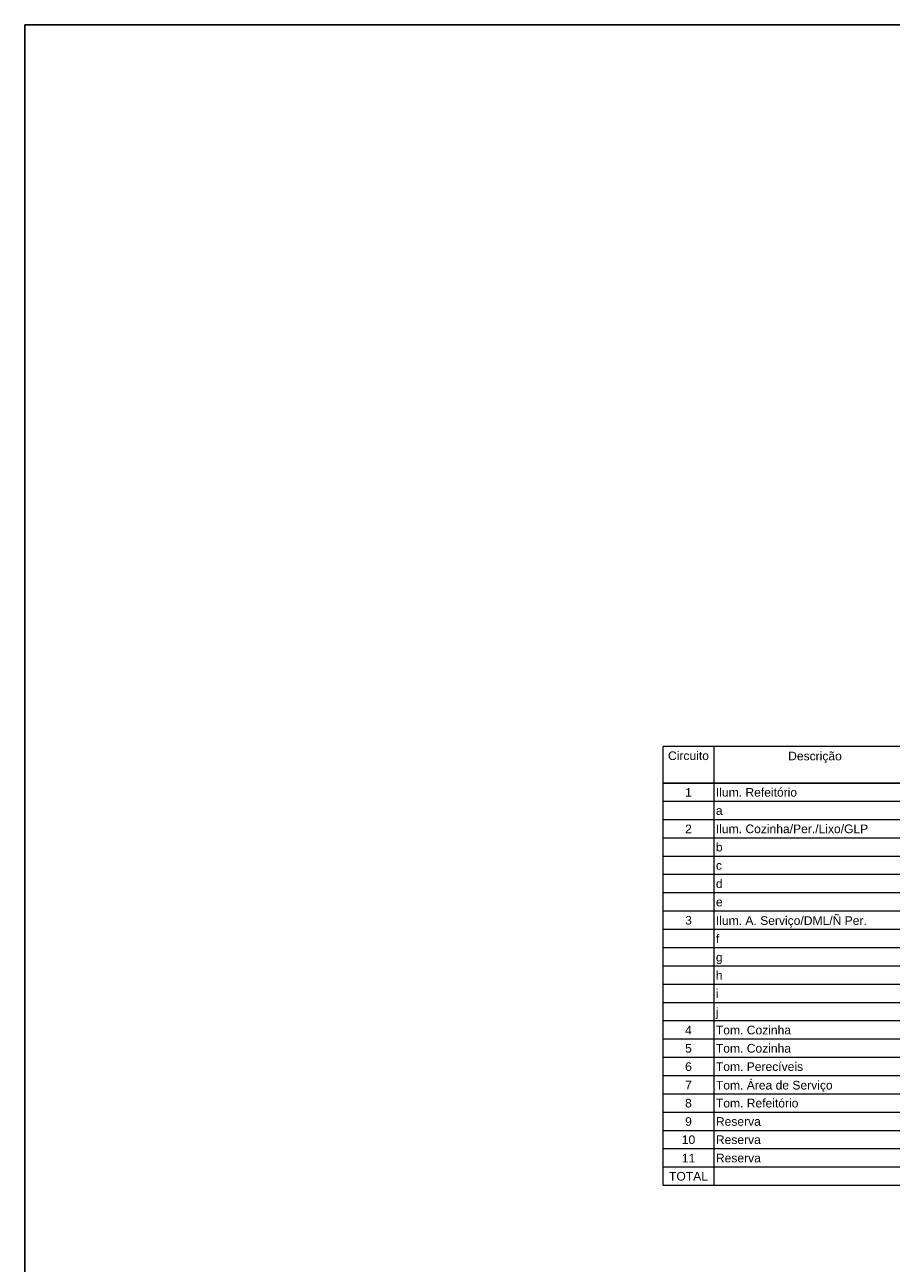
# Model space of a CAD drawing. Header units: millimetres. Extents: x 55082 to 85113, y -5867 to -946.
# Tile 46 of 77: x 66233 to 67336, y -3321 to -1746. Entities that reach past the tile are written whole.
import ezdxf

# ---------------------------------------------------------------- set-up
doc = ezdxf.new("R2010")
doc.units = ezdxf.units.MM
doc.header["$MEASUREMENT"] = 0
doc.layers.add('DI-Tabelas', color=7, linetype='Continuous', lineweight=5)
doc.layers.add('M-6', color=6, linetype='Continuous')
doc.styles.add('Arial', font='arial.ttf')

msp = doc.modelspace()

# ---------------------------------------------------------------- linework, layer by layer
at = {"layer": 'DI-Tabelas'}
for p, q in [((68530.4, -2664.1), (67045.1, -2664.1)), ((67045.1, -2687.4), (67045.1, -2664.1)), ((67109.9, -2664.1), (67109.9, -2687.4)), ((67045.1, -2710.6), (67045.1, -2687.4)), ((67109.9, -2687.4), (67109.9, -2710.6)), ((67109.9, -2710.6), (67045.1, -2710.6)), ((67045.1, -2733.9), (67045.1, -2710.6)), ((67045.1, -2710.6), (67109.9, -2710.6)), ((67367.2, -2710.6), (67109.9, -2710.6)), ((67109.9, -2710.6), (67109.9, -2733.9)), ((67109.9, -2710.6), (67367.2, -2710.6)), ((67109.9, -2733.9), (67045.1, -2733.9)), ((67045.1, -2757.2), (67045.1, -2733.9)), ((67367.2, -2733.9), (67109.9, -2733.9)), ((67109.9, -2733.9), (67109.9, -2757.2)), ((67109.9, -2757.2), (67045.1, -2757.2)), ((67045.1, -2780.4), (67045.1, -2757.2)), ((67367.2, -2757.2), (67109.9, -2757.2)), ((67109.9, -2757.2), (67109.9, -2780.4)), ((67109.9, -2780.4), (67045.1, -2780.4)), ((67045.1, -2803.7), (67045.1, -2780.4)), ((67367.2, -2780.4), (67109.9, -2780.4)), ((67109.9, -2780.4), (67109.9, -2803.7)), ((67109.9, -2803.7), (67045.1, -2803.7)), ((67045.1, -2826.9), (67045.1, -2803.7)), ((67367.2, -2803.7), (67109.9, -2803.7)), ((67109.9, -2803.7), (67109.9, -2826.9)), ((67109.9, -2826.9), (67045.1, -2826.9)), ((67045.1, -2850.2), (67045.1, -2826.9)), ((67367.2, -2826.9), (67109.9, -2826.9)), ((67109.9, -2826.9), (67109.9, -2850.2)), ((67109.9, -2850.2), (67045.1, -2850.2)), ((67045.1, -2873.5), (67045.1, -2850.2)), ((67367.2, -2850.2), (67109.9, -2850.2)), ((67109.9, -2850.2), (67109.9, -2873.5)), ((67109.9, -2873.5), (67045.1, -2873.5)), ((67045.1, -2896.7), (67045.1, -2873.5)), ((67367.2, -2873.5), (67109.9, -2873.5)), ((67109.9, -2873.5), (67109.9, -2896.7)), ((67109.9, -2896.7), (67045.1, -2896.7)), ((67045.1, -2920), (67045.1, -2896.7)), ((67367.2, -2896.7), (67109.9, -2896.7)), ((67109.9, -2896.7), (67109.9, -2920)), ((67109.9, -2920), (67045.1, -2920)), ((67045.1, -2943.2), (67045.1, -2920)), ((67367.2, -2920), (67109.9, -2920)), ((67109.9, -2920), (67109.9, -2943.2)), ((67109.9, -2943.2), (67045.1, -2943.2)), ((67045.1, -2966.5), (67045.1, -2943.2)), ((67367.2, -2943.2), (67109.9, -2943.2)), ((67109.9, -2943.2), (67109.9, -2966.5)), ((67109.9, -2966.5), (67045.1, -2966.5)), ((67045.1, -2989.8), (67045.1, -2966.5)), ((67367.2, -2966.5), (67109.9, -2966.5)), ((67109.9, -2966.5), (67109.9, -2989.8)), ((67109.9, -2989.8), (67045.1, -2989.8)), ((67045.1, -3013), (67045.1, -2989.8)), ((67367.2, -2989.8), (67109.9, -2989.8)), ((67109.9, -2989.8), (67109.9, -3013)), ((67109.9, -3013), (67045.1, -3013)), ((67045.1, -3036.3), (67045.1, -3013)), ((67367.2, -3013), (67109.9, -3013)), ((67109.9, -3013), (67109.9, -3036.3)), ((67109.9, -3036.3), (67045.1, -3036.3)), ((67045.1, -3059.5), (67045.1, -3036.3)), ((67367.2, -3036.3), (67109.9, -3036.3)), ((67109.9, -3036.3), (67109.9, -3059.5)), ((67109.9, -3059.5), (67045.1, -3059.5)), ((67045.1, -3082.8), (67045.1, -3059.5)), ((67367.2, -3059.5), (67109.9, -3059.5)), ((67109.9, -3059.5), (67109.9, -3082.8)), ((67109.9, -3082.8), (67045.1, -3082.8)), ((67045.1, -3106.1), (67045.1, -3082.8)), ((67367.2, -3082.8), (67109.9, -3082.8)), ((67109.9, -3082.8), (67109.9, -3106.1)), ((67109.9, -3106.1), (67045.1, -3106.1)), ((67045.1, -3129.3), (67045.1, -3106.1)), ((67367.2, -3106.1), (67109.9, -3106.1)), ((67109.9, -3106.1), (67109.9, -3129.3)), ((67109.9, -3129.3), (67045.1, -3129.3)), ((67045.1, -3152.6), (67045.1, -3129.3)), ((67367.2, -3129.3), (67109.9, -3129.3)), ((67109.9, -3129.3), (67109.9, -3152.6)), ((67109.9, -3152.6), (67045.1, -3152.6)), ((67045.1, -3175.8), (67045.1, -3152.6)), ((67367.2, -3152.6), (67109.9, -3152.6)), ((67109.9, -3152.6), (67109.9, -3175.8)), ((67109.9, -3175.8), (67045.1, -3175.8)), ((67045.1, -3199.1), (67045.1, -3175.8)), ((67367.2, -3175.8), (67109.9, -3175.8)), ((67109.9, -3175.8), (67109.9, -3199.1)), ((67109.9, -3199.1), (67045.1, -3199.1)), ((67045.1, -3222.4), (67045.1, -3199.1)), ((67367.2, -3199.1), (67109.9, -3199.1)), ((67109.9, -3199.1), (67109.9, -3222.4)), ((67109.9, -3222.4), (67045.1, -3222.4)), ((67367.2, -3222.4), (67109.9, -3222.4))]:
    msp.add_line(p, q, dxfattribs=at)
at = {"layer": 'M-6'}
for p, q in [((66232.8, -1745.9), (71002.8, -1745.9)), ((66232.8, -5866.7), (66232.8, -1745.9))]:
    msp.add_line(p, q, dxfattribs=at)

# ---------------------------------------------------------------- texts
at = {"layer": 'DI-Tabelas', "char_height": 11, "line_spacing_factor": 0.6, "style": 'Arial'}
for s, insert, width, attachment_point in [('Circuito', (67077.5, -2681.3), 104.165, 8), ('Descrição', (67238.5, -2684.9), 136.645, 8), ('1', (67077.5, -2727.8), 17.087, 8), ('Ilum. Refeitório', (67112.4, -2727.8), 206.619, 7), ('a', (67112.4, -2751), 17.087, 7), ('2', (67077.5, -2774.3), 17.087, 8), ('Ilum. Cozinha/Per./Lixo/GLP', (67112.4, -2774.3), 387.716, 7), ('b', (67112.4, -2797.6), 17.087, 7), ('c', (67112.4, -2820.8), 15.377, 7), ('d', (67112.4, -2844.1), 17.087, 7), ('e', (67112.4, -2867.3), 17.087, 7), ('3', (67077.5, -2890.6), 17.087, 8), ('Ilum. A. Serviço/DML/Ñ Per.', (67112.4, -2894.2), 384.245, 7), ('f', (67112.4, -2913.9), 8.535, 7), ('g', (67112.4, -2940.7), 17.087, 7), ('h', (67112.4, -2960.4), 17.087, 7), ('i', (67112.4, -2983.6), 6.825, 7), ('j', (67112.4, -3010.5), 6.825, 7), ('4', (67077.5, -3030.2), 17.087, 8), ('Tom. Cozinha', (67112.4, -3030.2), 191.293, 7), ('5', (67077.5, -3053.4), 17.087, 8), ('Tom. Cozinha', (67112.4, -3053.4), 191.293, 7), ('6', (67077.5, -3076.7), 17.087, 8), ('Tom. Perecíveis', (67112.4, -3076.7), 222.029, 7), ('7', (67077.5, -3099.9), 17.087, 8), ('Tom. Área de Serviço', (67112.4, -3103.6), 297.184, 7), ('8', (67077.5, -3123.2), 17.087, 8), ('Tom. Refeitório', (67112.4, -3123.2), 210.04, 7), ('9', (67077.5, -3146.5), 17.087, 8), ('Reserva', (67112.4, -3146.5), 114.444, 7), ('10', (67077.5, -3169.7), 34.174, 8), ('Reserva', (67112.4, -3169.7), 114.444, 7), ('11', (67077.5, -3193), 34.174, 8), ('Reserva', (67112.4, -3193), 114.444, 7), ('TOTAL', (67077.5, -3216.2), 99.067, 8)]:
    msp.add_mtext(s, dxfattribs=dict(at, insert=insert, width=width, attachment_point=attachment_point))

doc.saveas('drawing.dxf')
